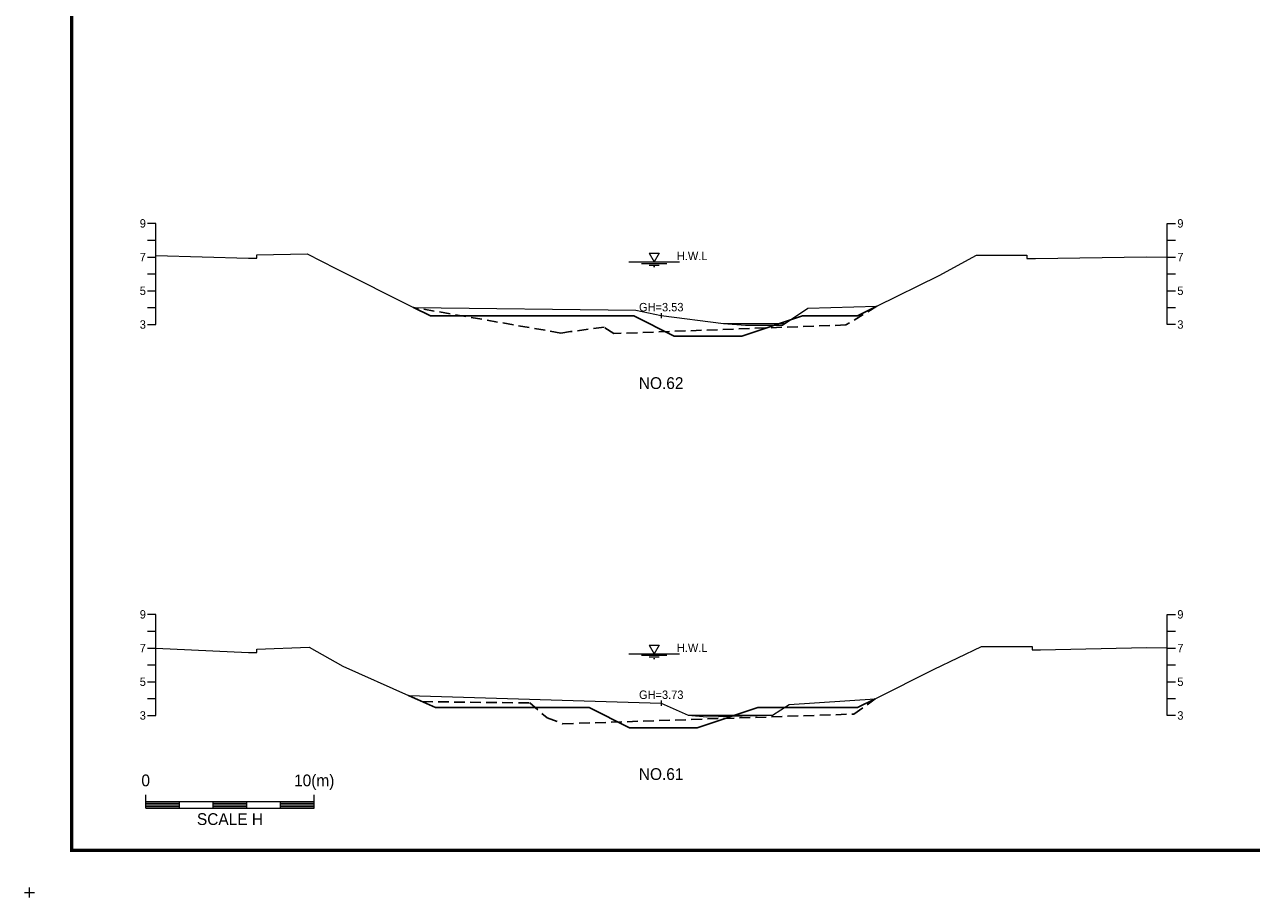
# Model space of a CAD drawing. Header units: metres. Extents: x 14497 to 21228, y -537 to 5153.
# Tile 23 of 40: x 15947 to 16675, y 4117 to 4635. Entities that reach past the tile are written whole.
import ezdxf
from ezdxf.enums import TextEntityAlignment as Align

# ---------------------------------------------------------------- set-up
doc = ezdxf.new("R2010")
doc.units = ezdxf.units.M
doc.linetypes.add('DASHED2', pattern=[9.525, 6.35, -3.175])
for name, color, linetype in [('96년횡단', 160, 'DASHED2'), ('BOX', 6, 'CONTINUOUS'), ('DT2', 7, 'CONTINUOUS'), ('SWL', 7, 'CONTINUOUS'), ('계획', 6, 'CONTINUOUS')]:
    doc.layers.add(name, color=color, linetype=linetype)
for name, color, linetype, lineweight in [('DT1', 3, 'CONTINUOUS', 0), ('GT1', 2, 'CONTINUOUS', 0), ('LT1', 4, 'CONTINUOUS', 0), ('ST1', 7, 'CONTINUOUS', 0)]:
    doc.layers.add(name, color=color, linetype=linetype, lineweight=lineweight)
doc.styles.get("Standard").update_dxf_attribs({"font": 'Gulim.ttf'})

# ---------------------------------------------------------------- blocks, each defined once
blk = doc.blocks.new('SWL')
at = {"layer": 'LT1'}
for p, q in [((-15, 0), (15, 0)), ((-3, 5.2), (3, 5.2)), ((-3, 5.2), (0, 0)), ((3, 5.2), (0, 0)), ((-7.5, -0.9), (7.5, -0.9)), ((-3, -1.8), (3, -1.8)), ((-0.38, -2.7), (0.38, -2.7))]:
    blk.add_line(p, q, dxfattribs=at)

msp = doc.modelspace()

# ---------------------------------------------------------------- linework, layer by layer
at = {"layer": '96년횡단'}
for points in [[(16452.79, 4467.8), (16434.35, 4456.74), (16296.72, 4451.61), (16290.9, 4455.34), (16270.89, 4452.79), (16265.21, 4451.95), (16177.79, 4467.1)], [(16174.79, 4236.8), (16182.85, 4233.21), (16246.79, 4232.44), (16257.07, 4223.56), (16266.48, 4220.03), (16439.15, 4225.83), (16451.79, 4234.9)]]:
    msp.add_lwpolyline(points, dxfattribs=at)
at = {"layer": 'BOX', "const_width": 2}
msp.add_lwpolyline([(15975, 4145), (17375, 4145), (17375, 5125), (15975, 5125)], close=True, dxfattribs=at)
at = {"layer": 'DT1'}
for p, q in [((16361.79, 4457.6), (16398.29, 4457.6)), ((16340.79, 4225.2), (16390.79, 4225.2))]:
    msp.add_line(p, q, dxfattribs=at)
at = {"layer": 'GT1'}
for points in [[(16025, 4497.9), (16079.79, 4496.3), (16084.79, 4496.3), (16084.79, 4498.3), (16114.79, 4498.9), (16131.79, 4490.3), (16177.79, 4467.1), (16309.79, 4465.5), (16324.79, 4462.3), (16361.79, 4457.6), (16374.79, 4456.6), (16382.79, 4456.6), (16396.79, 4456.6), (16411.79, 4466.6), (16452.79, 4467.8), (16489.79, 4486.1), (16511.79, 4498.2), (16524.79, 4498.2), (16541.79, 4498.2), (16541.79, 4496.2), (16546.79, 4496.2), (16612.79, 4497.2), (16625, 4496.92)], [(16324.79, 4463.8), (16324.79, 4460.8)], [(16324.79, 4463.8), (16324.79, 4460.8)], [(16025, 4264.94), (16079.79, 4262.4), (16084.79, 4262.4), (16084.79, 4264.4), (16115.79, 4265.5), (16135.79, 4254.2), (16174.79, 4236.8), (16324.79, 4232.3), (16340.79, 4225.2), (16351.79, 4224.2), (16372.79, 4224.7), (16390.79, 4225.2), (16400.79, 4231.5), (16451.79, 4234.9), (16486.79, 4252.4), (16514.79, 4265.9), (16524.79, 4265.9), (16544.79, 4265.9), (16544.79, 4263.9), (16549.79, 4263.9), (16612.79, 4265.4), (16625, 4265.09)], [(16324.79, 4233.8), (16324.79, 4230.8)], [(16324.79, 4233.8), (16324.79, 4230.8)]]:
    msp.add_lwpolyline(points, dxfattribs=at)
at = {"layer": 'LT1'}
for p, q in [((15950, 4117), (15950, 4123)), ((15950, 4117), (15950, 4123)), ((15950, 4117), (15950, 4123)), ((15950, 4117), (15950, 4123)), ((15947, 4120), (15953, 4120)), ((15947, 4120), (15953, 4120)), ((15947, 4120), (15953, 4120)), ((15947, 4120), (15953, 4120))]:
    msp.add_line(p, q, dxfattribs=at)
at = {"layer": 'ST1'}
for p, q in [((16025, 4517), (16020, 4517)), ((16025, 4457), (16025, 4517)), ((16625, 4457), (16625, 4517)), ((16625, 4517), (16630, 4517)), ((16020, 4507), (16025, 4507)), ((16625, 4507), (16630, 4507)), ((16020, 4497), (16025, 4497)), ((16625, 4497), (16630, 4497)), ((16020, 4487), (16025, 4487)), ((16625, 4487), (16630, 4487)), ((16020, 4477), (16025, 4477)), ((16625, 4477), (16630, 4477)), ((16020, 4467), (16025, 4467)), ((16625, 4467), (16630, 4467)), ((16020, 4457), (16025, 4457)), ((16630, 4457), (16625, 4457)), ((16025, 4285), (16020, 4285)), ((16025, 4225), (16025, 4285)), ((16625, 4225), (16625, 4285)), ((16625, 4285), (16630, 4285)), ((16020, 4275), (16025, 4275)), ((16625, 4275), (16630, 4275)), ((16020, 4265), (16025, 4265)), ((16625, 4265), (16630, 4265)), ((16020, 4255), (16025, 4255)), ((16625, 4255), (16630, 4255)), ((16020, 4245), (16025, 4245)), ((16625, 4245), (16630, 4245)), ((16020, 4235), (16025, 4235)), ((16625, 4235), (16630, 4235)), ((16020, 4225), (16025, 4225)), ((16630, 4225), (16625, 4225)), ((16018.89, 4170), (16018.89, 4178)), ((16018.89, 4174), (16118.89, 4174)), ((16018.89, 4173), (16038.89, 4173)), ((16018.89, 4172), (16038.89, 4172)), ((16038.89, 4170), (16038.89, 4174)), ((16058.89, 4170), (16058.89, 4174)), ((16058.89, 4173), (16078.89, 4173)), ((16058.89, 4172), (16078.89, 4172)), ((16078.89, 4170), (16078.89, 4174)), ((16098.89, 4170), (16098.89, 4174)), ((16098.89, 4173), (16118.89, 4173)), ((16098.89, 4172), (16118.89, 4172)), ((16118.89, 4170), (16118.89, 4178)), ((16018.89, 4171), (16038.89, 4171)), ((16018.89, 4170), (16118.89, 4170)), ((16058.89, 4171), (16078.89, 4171)), ((16098.89, 4171), (16118.89, 4171))]:
    msp.add_line(p, q, dxfattribs=at)
at = {"layer": '계획'}
for points in [[(16177.79, 4467.1), (16187.79, 4462.06), (16308.55, 4462.06), (16332.55, 4450.06), (16372.55, 4450.06), (16408.55, 4462.06), (16441.19, 4462.06), (16452.79, 4467.8)], [(16174.79, 4236.8), (16174.79, 4236.8), (16190.78, 4229.67), (16282.05, 4229.67), (16306.05, 4217.67), (16346.05, 4217.67), (16382.05, 4229.67), (16441.33, 4229.67), (16451.79, 4234.9)]]:
    msp.add_lwpolyline(points, dxfattribs=at)

# ---------------------------------------------------------------- block references
at = {"layer": 'SWL'}
for p in [(16320.64, 4494.1), (16320.64, 4261.6)]:
    msp.add_blockref('SWL', p, dxfattribs=at)

# ---------------------------------------------------------------- texts
at = {"layer": 'DT1'}
for s, p in [('9', (16019, 4517)), ('7', (16019, 4497)), ('5', (16019, 4477)), ('3', (16019, 4457)), ('9', (16019, 4285)), ('7', (16019, 4265)), ('5', (16019, 4245)), ('3', (16019, 4225))]:
    msp.add_text(s, height=5, dxfattribs=at).set_placement(p, align=Align.MIDDLE_RIGHT)
for s, p in [('9', (16631, 4517)), ('7', (16631, 4497)), ('5', (16631, 4477)), ('3', (16631, 4457)), ('9', (16631, 4285)), ('7', (16631, 4265)), ('5', (16631, 4245)), ('3', (16631, 4225))]:
    msp.add_text(s, height=5, dxfattribs=at).set_placement(p, align=Align.MIDDLE_LEFT)
for s, p in [('GH=3.53', (16324.79, 4467.3)), ('GH=3.53', (16324.79, 4467.3)), ('GH=3.73', (16324.79, 4237.3)), ('GH=3.73', (16324.79, 4237.3))]:
    msp.add_text(s, height=5, dxfattribs=at).set_placement(p, align=Align.MIDDLE_CENTER)
for s, p in [('0', (16018.89, 4180.86)), ('10(m)', (16118.89, 4180.86))]:
    msp.add_text(s, height=7, dxfattribs=at).set_placement(p, align=Align.BOTTOM_CENTER)
msp.add_text('SCALE H', height=7, dxfattribs=at).set_placement((16068.89, 4167), align=Align.TOP_CENTER)
at = {"layer": 'DT2'}
for s, p in [('NO.62', (16324.74, 4422.22)), ('NO.61', (16324.74, 4190.22))]:
    msp.add_text(s, height=7, dxfattribs=at).set_placement(p, align=Align.MIDDLE_CENTER)
at = {"layer": 'LT1'}
for p in [(16343.14, 4497.68), (16343.14, 4265.18)]:
    msp.add_text('H.W.L', height=5, dxfattribs=at).set_placement(p, align=Align.MIDDLE_CENTER)

doc.saveas('drawing.dxf')
